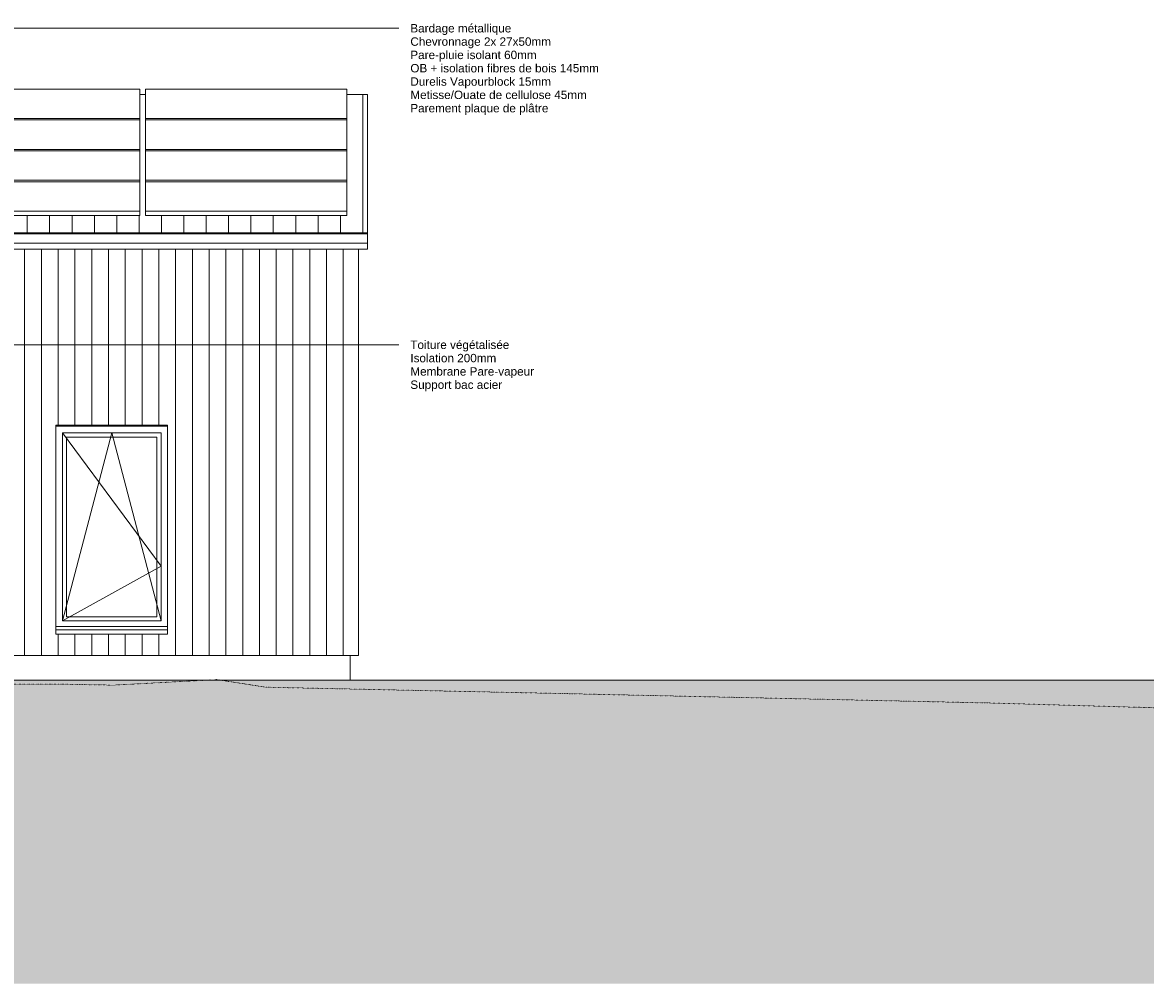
# Model space of a CAD drawing. Header units: millimetres. Extents: x -19731 to 221935, y -2951 to 6011.
# Tile 9 of 41: x 19067 to 29110, y -2732 to 5860. Entities that reach past the tile are written whole.
import ezdxf

# ---------------------------------------------------------------- set-up
doc = ezdxf.new("R2010")
doc.units = ezdxf.units.MM
doc.linetypes.add('A-pointilles', pattern=[0.53, 0, -0.53])
for name, color, linetype, lineweight in [('A-GLAZ', 151, 'Continuous', 13), ('A-ROOF', 132, 'Continuous', 13), ('A-ROOF-OTLN', 132, 'Continuous', 13), ('A-ROOF-PATT', 132, 'Continuous', 13), ('A-WALL', 113, 'Continuous', 13), ('A-WALL-PATT', 111, 'Continuous', 13), ('C-TOPO-FNSH', 192, 'A-pointilles', 13), ('C-TOPO-PATT', 8, 'Continuous', 100), ('G-ANNO-TEXT', 231, 'Continuous', 9), ('Q-SPCQ', 91, 'Continuous', 13)]:
    doc.layers.add(name, color=color, linetype=linetype, lineweight=lineweight)
doc.styles.add('Arial', font='arial.ttf', dxfattribs={"height": 75})

# ---------------------------------------------------------------- blocks, each defined once
blk = doc.blocks.new('Panneau Photovoltaïque 1700x1000 - Panneau Photovoltaïque 1800x1134-7901553-COUPE EE_50')
at = {"layer": 'Q-SPCQ', "color": 30}
for p, q in [((21967, 5264), (20167, 5264)), ((20167, 5264), (20167, 5001)), ((21967, 5001), (21967, 5264)), ((20167, 5001), (21967, 5001)), ((20167, 5001), (20167, 4988)), ((21967, 4988), (21967, 5001))]:
    blk.add_line(p, q, dxfattribs=at)
blk = doc.blocks.new('Panneau Photovoltaïque 1700x1000 - Panneau Photovoltaïque 1800x1134-V7-COUPE EE_50')
at = {"layer": 'Q-SPCQ', "color": 30}
for p, q in [((21967, 4436), (20167, 4436)), ((20167, 4436), (20167, 4172)), ((21967, 4172), (21967, 4436)), ((20167, 4172), (21967, 4172)), ((20167, 4172), (20167, 4133)), ((21967, 4133), (20167, 4133)), ((21967, 4133), (21967, 4172))]:
    blk.add_line(p, q, dxfattribs=at)
blk = doc.blocks.new('Menuiserie Alu - 1V - 100x180cm - Bavette Alu-8284142-COUPE EE_50')
at = {"layer": 'A-GLAZ', "color": 30}
for p, q in [((20365, 2250), (19365, 2250)), ((19865, 2191), (19424, 509)), ((19424, 2191), (20306, 1000)), ((19424, 2191), (19424, 509)), ((19424, 2191), (20306, 2191)), ((20306, 2191), (19424, 2191)), ((19424, 509), (19424, 2191)), ((19462, 2153), (19462, 547)), ((20268, 2153), (19462, 2153)), ((20306, 509), (19865, 2191)), ((20268, 547), (20268, 2153)), ((20306, 2191), (20306, 509)), ((20306, 2191), (20306, 509)), ((20306, 1000), (19424, 509)), ((20306, 509), (19424, 509)), ((19424, 509), (20306, 509)), ((19462, 547), (20268, 547)), ((19365, 460), (20365, 460))]:
    blk.add_line(p, q, dxfattribs=at)
blk = doc.blocks.new('Bavette Aluminium - Bavelle Aluminium-8283865-COUPE EE_50')
at = {"layer": 'A-GLAZ', "color": 30}
for p, q in [((19365, 430), (19365, 432)), ((19365, 392), (19365, 430)), ((20365, 430), (19365, 430)), ((20365, 432), (20365, 430)), ((20365, 430), (20365, 392)), ((20365, 392), (19365, 392))]:
    blk.add_line(p, q, dxfattribs=at)

msp = doc.modelspace()

# ---------------------------------------------------------------- hatches: boundary and pattern name
at = {"layer": 'A-ROOF-PATT'}
h = msp.add_hatch(dxfattribs=at)
h.set_pattern_fill('FP_39', color=30, style=0, pattern_type=2)
h.set_pattern_definition([(90, (17510.17, 6641.05), (-200, 1e-14), [])])
h.paths.add_polyline_path([(22152.2, 3977.6), (22152.2, 5215.5), (21966.7, 5215.5), (21966.7, 4133.4), (20166.7, 4133.4), (20166.7, 5215.5), (20116.7, 5215.5), (20116.7, 4133.4), (18316.7, 4133.4), (18316.7, 5215.5), (18266.7, 5215.5), (18266.7, 4133.4), (16466.7, 4133.4), (16466.7, 5215.5), (16416.7, 5215.5), (16416.7, 4133.4), (14616.7, 4133.4), (14616.7, 5215.5), (14566.7, 5215.5), (14566.7, 4133.4), (13475.8, 4133.4), (13475.8, 3977.6), (22131.7, 3977.6)])
h.paths.add_polyline_path([(-1435.7, 4550.6), (-1435.7, 5086.4), (-1457.7, 5100), (-1457.7, 5215.5), (-11692, 5215.5), (-11692, 5086), (-6000, 5086), (-6000, 4550.6), (-2250, 4550.6)])
at = {"layer": 'A-WALL-PATT'}
h = msp.add_hatch(dxfattribs=at)
h.set_pattern_fill('FP_29', color=30, style=0, pattern_type=2)
h.set_pattern_definition([(90, (18486.23, 0), (-150, 9e-15), [])])
h.paths.add_polyline_path([(18676.7, 200), (18702.7, 200), (18702.7, 395.3), (18696.6, 401.5), (18698, 402.9), (18702.7, 398.2), (18702.7, 427.9), (18676.7, 430.2), (18676.7, 268.2)])
h.paths.add_polyline_path([(18772.7, 200), (22072.2, 200), (22072.2, 3833.6), (18486.2, 3833.6), (18486.2, 3813.8), (18698.7, 3824.9), (18698.7, 3768), (18688.2, 3778.5), (18689.7, 3779.9), (18696.7, 3772.8), (18696.7, 3822.8), (18486.2, 3811.8), (18486.2, 3801.5), (18518.7, 3801.5), (18518.7, 3800), (18676.7, 3800), (18676.7, 3500), (18976.7, 3500), (18976.7, 3460), (19008.7, 3438), (19008.7, 3428), (18976.7, 3428), (18976.7, 3200), (18775.7, 3200), (18775.7, 3150), (18772.7, 3150), (18772.7, 212.5)])
h.paths.add_polyline_path([(19371.5, 392.3), (19365, 392.3), (19365, 2260), (20365, 2260), (20365, 392.3), (19601.6, 392.3)])
h.paths.add_polyline_path([(18702.7, 430), (18702.7, 3200), (18676.7, 3200), (18676.7, 432.2), (18681.5, 431.8)])
at = {"layer": 'C-TOPO-PATT', "lineweight": 13}
h = msp.add_hatch(dxfattribs=at)
h.set_pattern_fill('FP_34', color=256, style=0, pattern_type=2)
h.set_pattern_definition([(45, (-900.38, 6040.61), (213.84253, 356.40374), [1612.9, -806.45]), (135, (-900.38, 6040.61), (213.84253, -356.40374), [1612.9, -806.45])])
h.paths.add_polyline_path([(-16447.6, -2732.2), (39152.9, -2732.2), (39152.9, -344.5), (33583.6, -81.1), (33007.1, -66.4), (31861.6, -20), (19716.6, -20.4), (19141.5, -21.1), (18371.2, -21.2), (18371.2, -605), (11201.7, -605), (11201.7, -21.6), (1237.5, -23.9), (1237.5, -605), (-1139.2, -605), (-1139.2, -25), (-2583.2, -27), (-2940, -27.5), (-4205.1, -27.5), (-10990.6, 6.6), (-11563.9, 8.1), (-11618.1, 11.9), (-15859.9, 40.6), (-16511, 41.4), (-16685.6, 40.5), (-18599.9, 25.3), (-19731.2, 25.5), (-19731.2, -2732.2), (-17258.5, -2732.2)])

# ---------------------------------------------------------------- linework, layer by layer
at = {"layer": 'A-ROOF', "color": 30}
for p, q in [((20166.7, 5215.5), (20116.7, 5215.5)), ((22152.2, 5215.5), (21966.7, 5215.5)), ((22152.2, 5215.5), (22152.2, 3977.6)), ((13475.8, 3833.6), (22152.2, 3833.6)), ((22152.2, 3833.6), (22152.2, 3887.6))]:
    msp.add_line(p, q, dxfattribs=at)
at = {"layer": 'A-ROOF-OTLN', "color": 30}
for p, q in [((22152.2, 3977.6), (16594.5, 3977.6)), ((22152.2, 3970.4), (16594.5, 3970.4)), ((22152.2, 3977.6), (22152.2, 3887.6)), ((22152.2, 3887.6), (16594.5, 3887.6))]:
    msp.add_line(p, q, dxfattribs=at)
at = {"layer": 'A-WALL', "color": 30}
for p, q in [((22072.2, 200), (22072.2, 3833.6)), ((19365, 432.2), (19365, 2260)), ((19365, 2260), (20365, 2260)), ((19365, 2251.5), (20365, 2251.5)), ((20365, 2260), (20365, 432.2)), ((18772.7, 200), (22072.2, 200)), ((21996.7, 200), (21996.7, -20))]:
    msp.add_line(p, q, dxfattribs=at)
at = {"layer": 'C-TOPO-FNSH', "color": 40}
for p, q in [((19125.5, -55.6), (14041.9, -32.6)), ((19386.8, -55.3), (19125.5, -55.6)), ((19878.5, -64.4), (19386.8, -55.3)), ((20806.5, -14.9), (19878.5, -64.4)), ((21242.3, -83), (20806.5, -14.9)), ((23885.2, -139.5), (21242.3, -83)), ((27725, -224.3), (23885.2, -139.5)), ((30161.5, -295), (27725, -224.3))]:
    msp.add_line(p, q, dxfattribs=at)
at = {"layer": 'C-TOPO-FNSH', "color": 7, "linetype": 'Continuous'}
for p, q in [((19125.5, -21.1), (18371.2, -21.2)), ((19386.8, -21.1), (19125.5, -21.1)), ((19878.5, -20), (19386.8, -21.1)), ((31861.6, -20), (19878.5, -20))]:
    msp.add_line(p, q, dxfattribs=at)
at = {"layer": 'G-ANNO-TEXT', "color": 50}
for p, q in [((15159.5, 5808), (22434, 5808)), ((17937.3, 2978.5), (22434, 2978.5))]:
    msp.add_line(p, q, dxfattribs=at)

# ---------------------------------------------------------------- block references
at = {"layer": 'A-GLAZ', "color": 30}
for name in ['Menuiserie Alu - 1V - 100x180cm - Bavette Alu-8284142-COUPE EE_50', 'Bavette Aluminium - Bavelle Aluminium-8283865-COUPE EE_50']:
    msp.add_blockref(name, (0, 0), dxfattribs=at)
at = {"layer": 'Q-SPCQ', "color": 30}
for name, p in [('Panneau Photovoltaïque 1700x1000 - Panneau Photovoltaïque 1800x1134-7901553-COUPE EE_50', (-1850, 0)), ('Panneau Photovoltaïque 1700x1000 - Panneau Photovoltaïque 1800x1134-7901553-COUPE EE_50', (0, 0)), ('Panneau Photovoltaïque 1700x1000 - Panneau Photovoltaïque 1800x1134-7901553-COUPE EE_50', (-1850, -276.1)), ('Panneau Photovoltaïque 1700x1000 - Panneau Photovoltaïque 1800x1134-7901553-COUPE EE_50', (0, -276.1)), ('Panneau Photovoltaïque 1700x1000 - Panneau Photovoltaïque 1800x1134-7901553-COUPE EE_50', (-1850, -552.2)), ('Panneau Photovoltaïque 1700x1000 - Panneau Photovoltaïque 1800x1134-7901553-COUPE EE_50', (0, -552.2)), ('Panneau Photovoltaïque 1700x1000 - Panneau Photovoltaïque 1800x1134-V7-COUPE EE_50', (-1850, 0)), ('Panneau Photovoltaïque 1700x1000 - Panneau Photovoltaïque 1800x1134-V7-COUPE EE_50', (0, 0))]:
    msp.add_blockref(name, p, dxfattribs=at)

# ---------------------------------------------------------------- texts
at = {"layer": 'G-ANNO-TEXT', "color": 7, "char_height": 75, "attachment_point": 1, "style": 'Arial'}
for s, insert, width in [('Bardage métallique', (22535.6, 5845.5), 1078.27), ('Chevronnage 2x 27x50mm', (22535.6, 5726.5), 1515.189), ('Pare-pluie isolant 60mm', (22535.6, 5607.4), 1370.886), ('OB + isolation fibres de bois 145mm', (22535.6, 5488.4), 2048.312), ('Durelis Vapourblock 15mm', (22535.6, 5369.3), 1527.215), ('Metisse/Ouate de cellulose 45mm', (22535.6, 5250.2), 1912.025), ('Parement plaque de plâtre', (22535.6, 5131.2), 1479.113), ('Toiture végétalisée ', (22535.6, 3016), 1090.295), ('Isolation 200mm', (22535.6, 2896.9), 937.974), ('Membrane Pare-vapeur', (22535.6, 2777.8), 1330.801), ('Support bac acier', (22535.6, 2658.8), 986.076)]:
    msp.add_mtext(s, dxfattribs=dict(at, insert=insert, width=width))

doc.saveas('drawing.dxf')
